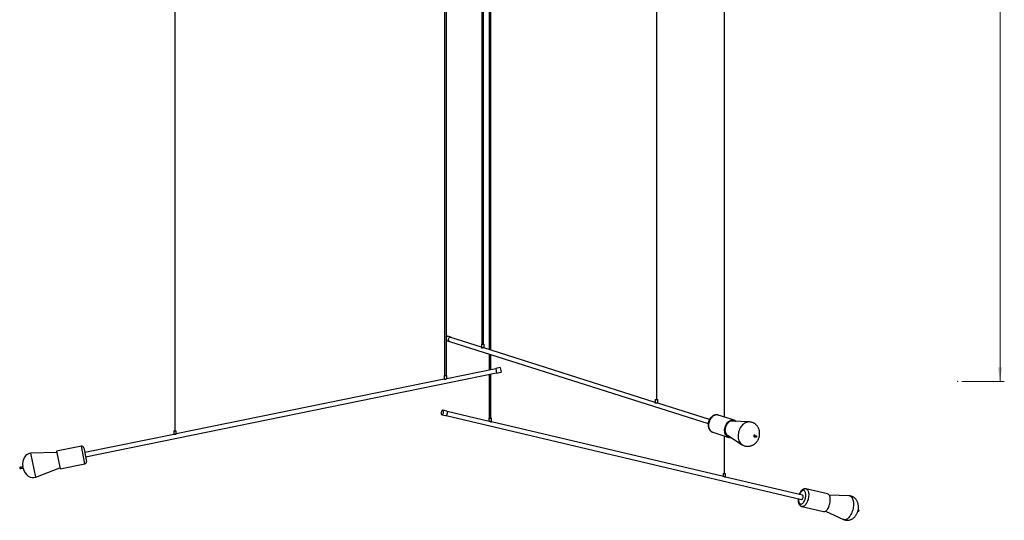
# Model space of a CAD drawing. Header units: millimetres. Extents: x 409 to 1061, y 280 to 705.
# Tile 5 of 10: x 598 to 830, y 280 to 398. Entities that reach past the tile are written whole.
import ezdxf

# ---------------------------------------------------------------- set-up
doc = ezdxf.new("R2010")
doc.units = ezdxf.units.MM
doc.header["$PDSIZE"] = -1
doc.styles.add('SLDTEXTSTYLE0', font='TXT', dxfattribs={"width": 0.75})
doc.dimstyles.new('SLDDIMSTYLE0', dxfattribs={"dimtxt": 3.5, "dimasz": 3.302, "dimexe": 0, "dimexo": 0.0625, "dimgap": 0.875, "dimtad": 1, "dimdec": 0, "dimlfac": 10, "dimrnd": 1e-09, "dimzin": 12, "dimdsep": 46, "dimtxsty": 'SLDTEXTSTYLE0', "dimsah": 1, "dimcen": 0.09, "dimadec": 0, "dimazin": 3, "dimtfac": 1, "dimtdec": 0, "dimtofl": 0, "dimtmove": 0, "dimatfit": 3, "dimfxl": 0, "dimfrac": 2, "dimtolj": 1, "dimtzin": 12, "dimarcsym": 0})

# ---------------------------------------------------------------- blocks, each defined once
blk = doc.blocks.new('_D_1')
at = {"color": 7, "linetype": 'Continuous', "lineweight": 0}
for p, q in [((799.18, 492.89), (829.81, 492.89)), ((828.81, 312.89), (828.81, 492.89)), ((819.81, 312.89), (829.81, 312.89))]:
    blk.add_line(p, q, dxfattribs=at)
at = {"color": 7, "linetype": 'Continuous', "lineweight": 18}
for points in [[(828.81, 492.89), (828.3, 489.59), (829.32, 489.59)], [(828.81, 312.89), (829.32, 316.19), (828.3, 316.19)]]:
    blk.add_solid(points, dxfattribs=at)
at = {"color": 7, "linetype": 'Continuous', "lineweight": 18, "insert": (824.3, 417.61), "char_height": 3.5, "attachment_point": 1, "rotation": 90, "style": 'SLDTEXTSTYLE0'}
blk.add_mtext('1800', dxfattribs=at)

msp = doc.modelspace()

# ---------------------------------------------------------------- linework, layer by layer
at = {"color": 7, "linetype": 'Continuous', "lineweight": 25}
for p, q in [((698, 492.37), (698, 314.28)), ((698.4, 314.28), (698.4, 492.37)), ((706.75, 492.37), (706.75, 321.66)), ((707.15, 321.66), (707.15, 492.37)), ((708.51, 492.37), (708.51, 320.39)), ((708.91, 320.27), (708.91, 492.37)), ((634.43, 490.33), (634.43, 301.28)), ((634.55, 301.28), (634.55, 490.33)), ((747.87, 490.15), (747.87, 308.66)), ((747.99, 308.66), (747.99, 490.15)), ((763.81, 490.02), (763.81, 304.54)), ((763.93, 304.5), (763.93, 490.02)), ((698.44, 322.51), (699.13, 322.29)), ((698.67, 323.54), (698.76, 323.53)), ((699.45, 323.31), (698.76, 323.53)), ((706.67, 320.98), (699.44, 323.27)), ((699.14, 322.32), (760.07, 302.97)), ((706.67, 321.66), (706.67, 320.85)), ((706.67, 321.66), (707.27, 321.66)), ((747.61, 307.98), (707.23, 320.8)), ((707.27, 320.79), (707.27, 321.66)), ((708.51, 319.35), (708.51, 315.6)), ((708.91, 315.68), (708.91, 319.22)), ((710.03, 315.91), (698.48, 313.55)), ((711.1, 316.16), (710.02, 315.94)), ((710.02, 315.94), (710.23, 314.89)), ((711.1, 316.16), (711.31, 315.11)), ((613.45, 295.17), (710.23, 314.93)), ((697.88, 313.43), (634.79, 300.55)), ((697.88, 314.28), (697.88, 313.43)), ((697.88, 314.28), (698.18, 314.28)), ((698.18, 314.28), (698.48, 314.28)), ((698.48, 313.55), (698.48, 314.28)), ((708.51, 314.58), (708.51, 304.24)), ((708.91, 304.24), (708.91, 314.66)), ((710.23, 314.89), (711.31, 315.11)), ((747.61, 308.66), (747.61, 307.85)), ((747.61, 308.66), (748.2, 308.66)), ((748.2, 307.79), (748.2, 308.66)), ((698.51, 305.89), (697.58, 306.11)), ((760.37, 303.93), (748.17, 307.8)), ((697.33, 305.07), (698.26, 304.85)), ((698.36, 304.87), (782.08, 285.13)), ((708.51, 303.5), (698.59, 305.84)), ((708.43, 304.24), (708.43, 303.52)), ((708.43, 304.24), (709.03, 304.24)), ((709.03, 303.37), (709.03, 304.24)), ((766.23, 303.77), (762.45, 304.97)), ((763.66, 290.5), (709.03, 303.38)), ((765.65, 303.56), (765.52, 303.55)), ((769.79, 303.37), (765.65, 303.56)), ((765.83, 303.72), (765.72, 303.76)), ((634.2, 300.43), (613.25, 296.15)), ((634.2, 301.28), (634.2, 300.43)), ((634.2, 301.28), (634.5, 301.28)), ((634.5, 301.28), (634.8, 301.28)), ((634.8, 300.55), (634.8, 301.28)), ((761.17, 300.92), (764.95, 299.72)), ((763.81, 300.08), (763.81, 291.24)), ((763.93, 291.24), (763.93, 300.04)), ((764.59, 300.23), (768.08, 298)), ((770.93, 299.85), (771.14, 299.87)), ((771.2, 300.07), (771.05, 300.21)), ((612.44, 297.64), (606.56, 296.44)), ((613.03, 297.25), (613.68, 294.07)), ((606.62, 296.16), (600.57, 295.99)), ((606.56, 296.44), (607.41, 292.28)), ((598.62, 292.86), (598.22, 292.65)), ((598.25, 292.5), (598.22, 292.65)), ((598.25, 292.5), (598.7, 292.46)), ((598.7, 292.46), (598.62, 292.86)), ((601.72, 290.36), (607.35, 292.56)), ((607.41, 292.28), (613.29, 293.48)), ((763.58, 291.24), (763.58, 290.52)), ((763.58, 291.24), (764.18, 291.24)), ((764.18, 290.37), (764.18, 291.24)), ((782.31, 286.11), (764.18, 290.38)), ((788.2, 286.39), (783.1, 287.59)), ((793.29, 285.94), (788.57, 286.1)), ((782.13, 283.45), (787.22, 282.25)), ((787.68, 282.34), (791.97, 280.38))]:
    msp.add_line(p, q, dxfattribs=at)
at = {"color": 8, "linetype": 'Continuous', "lineweight": 25}
for p, q in [((613.29, 293.48), (612.44, 297.64)), ((601.72, 290.36), (600.57, 295.99))]:
    msp.add_line(p, q, dxfattribs=at)
at = {"color": 7, "linetype": 'Continuous', "lineweight": 25, "flags": 128}
for points in [[(698.44, 322.51), (698.43, 322.51), (698.4, 322.52)], [(699.27, 322.28), (699.22, 322.27), (699.12, 322.29), (699.03, 322.34), (698.95, 322.43), (698.9, 322.54), (698.88, 322.66), (698.88, 322.8), (698.91, 322.93), (698.97, 323.06), (699.05, 323.17), (699.15, 323.25), (699.25, 323.3), (699.36, 323.32)], [(697.55, 306.12), (697.47, 306.1), (697.4, 306.05), (697.33, 305.96), (697.27, 305.86), (697.22, 305.73), (697.19, 305.59), (697.17, 305.46), (697.18, 305.33), (697.2, 305.22), (697.24, 305.14), (697.29, 305.09), (697.36, 305.07), (697.43, 305.09), (697.51, 305.14), (697.58, 305.22), (697.64, 305.33), (697.69, 305.46), (697.72, 305.59), (697.73, 305.73), (697.73, 305.86), (697.71, 305.96), (697.67, 306.05), (697.61, 306.1), (697.55, 306.12)], [(698.26, 304.85), (698.29, 304.85), (698.37, 304.87), (698.44, 304.92), (698.51, 305), (698.57, 305.11), (698.62, 305.24), (698.65, 305.37), (698.67, 305.51), (698.66, 305.64), (698.64, 305.74), (698.6, 305.83), (698.54, 305.88), (698.51, 305.89)], [(764.2, 300.35), (764.09, 300.56), (764.01, 300.8), (763.96, 301.05), (763.94, 301.31), (763.94, 301.58), (763.98, 301.85), (764.04, 302.12), (764.12, 302.38), (764.23, 302.64), (764.37, 302.88), (764.53, 303.09), (764.7, 303.29), (764.89, 303.46), (765.09, 303.6), (765.3, 303.71), (765.51, 303.78), (765.73, 303.82), (765.94, 303.82), (766.15, 303.79), (766.35, 303.73), (766.53, 303.62), (766.68, 303.51)], [(764.24, 300.39), (764.14, 300.6), (764.06, 300.82), (764.01, 301.07), (763.99, 301.32), (763.99, 301.58), (764.02, 301.85), (764.08, 302.11), (764.16, 302.37), (764.27, 302.61), (764.4, 302.84), (764.56, 303.06), (764.72, 303.25), (764.91, 303.41), (765.1, 303.55), (765.31, 303.65), (765.52, 303.72), (765.73, 303.76), (765.93, 303.76), (766.13, 303.73), (766.33, 303.67), (766.51, 303.57), (766.59, 303.51)], [(765.82, 303.55), (765.7, 303.56), (765.51, 303.55), (765.31, 303.51), (765.12, 303.43), (764.93, 303.32), (764.75, 303.19), (764.59, 303.02), (764.44, 302.83), (764.31, 302.63), (764.2, 302.4), (764.12, 302.16), (764.06, 301.92), (764.03, 301.67), (764.02, 301.43), (764.05, 301.19), (764.09, 300.97), (764.17, 300.76), (764.27, 300.57), (764.39, 300.41), (764.53, 300.27), (764.69, 300.16), (764.74, 300.14)], [(764.49, 300.31), (764.54, 300.26), (764.59, 300.23)], [(764.53, 300.02), (764.61, 300), (764.64, 299.99)], [(770.91, 300.23), (770.85, 300.18), (770.81, 300.12), (770.79, 300.05), (770.79, 299.97), (770.81, 299.91), (770.86, 299.86), (770.91, 299.85), (770.93, 299.85)], [(782.08, 285.13), (782.11, 285.13), (782.18, 285.15), (782.25, 285.21), (782.32, 285.29)], [(782.32, 285.29), (782.38, 285.4), (782.42, 285.53), (782.45, 285.66), (782.46, 285.79), (782.45, 285.91), (782.42, 286.01), (782.37, 286.07), (782.31, 286.11), (782.31, 286.11)], [(788.25, 282.92), (788.37, 283.14), (788.49, 283.37), (788.59, 283.62), (788.67, 283.88), (788.74, 284.15), (788.79, 284.43), (788.82, 284.7), (788.83, 284.96), (788.83, 285.21), (788.8, 285.45), (788.76, 285.67), (788.69, 285.87), (788.61, 286.03), (788.52, 286.17), (788.41, 286.28), (788.29, 286.36), (788.2, 286.39)], [(787.22, 282.25), (787.26, 282.25), (787.39, 282.24), (787.54, 282.27), (787.68, 282.34), (787.83, 282.44), (787.98, 282.57), (788.12, 282.74), (788.25, 282.92)]]:
    msp.add_lwpolyline(points, dxfattribs=at)
at = {"color": 8, "linetype": 'Continuous', "lineweight": 25, "flags": 128}
for points in [[(762.45, 304.97), (762.37, 304.99), (762.16, 305.02), (761.95, 305.02), (761.74, 304.98), (761.52, 304.91), (761.31, 304.8), (761.11, 304.66), (760.92, 304.49), (760.75, 304.29), (760.59, 304.08), (760.46, 303.84), (760.34, 303.58), (760.26, 303.32), (760.2, 303.05), (760.16, 302.78), (760.16, 302.51), (760.18, 302.25), (760.24, 302), (760.31, 301.76), (760.42, 301.55)], [(768.87, 303.17), (768.63, 303.04), (768.39, 302.87), (768.17, 302.68), (767.97, 302.46), (767.78, 302.21), (767.61, 301.95), (767.46, 301.66), (767.34, 301.37), (767.24, 301.06), (767.17, 300.75), (767.12, 300.43), (767.11, 300.12), (767.12, 299.81), (767.16, 299.51), (767.22, 299.22), (767.32, 298.95), (767.44, 298.7), (767.58, 298.48), (767.74, 298.28), (767.93, 298.11), (768.08, 298)], [(783.11, 287.59), (783.2, 287.56), (783.32, 287.48), (783.43, 287.37), (783.52, 287.23), (783.6, 287.07), (783.67, 286.87), (783.71, 286.65), (783.74, 286.41), (783.74, 286.16), (783.73, 285.9), (783.7, 285.63), (783.65, 285.35), (783.58, 285.08), (783.49, 284.82), (783.4, 284.57), (783.28, 284.34), (783.16, 284.12)], [(781.34, 285.31), (781.33, 285.13), (781.34, 284.91), (781.37, 284.71), (781.41, 284.52), (781.47, 284.36), (781.55, 284.23), (781.64, 284.13), (781.75, 284.06), (781.86, 284.03), (781.98, 284.03), (782.11, 284.07), (782.24, 284.15), (782.37, 284.25), (782.49, 284.39), (782.61, 284.55)], [(782.61, 284.55), (782.72, 284.74), (782.81, 284.95), (782.89, 285.17), (782.96, 285.4), (783.01, 285.64), (783.04, 285.88), (783.05, 286.11), (783.05, 286.33), (783.02, 286.53), (782.98, 286.72), (782.91, 286.88), (782.84, 287.01), (782.74, 287.11), (782.64, 287.18), (782.52, 287.21), (782.4, 287.21), (782.28, 287.17), (782.15, 287.09), (782.02, 286.99), (781.9, 286.85), (781.78, 286.69), (781.67, 286.5), (781.58, 286.29), (781.57, 286.28)], [(793.76, 285.74), (793.88, 285.61), (793.99, 285.45), (794.08, 285.25), (794.16, 285.03), (794.22, 284.79), (794.26, 284.52), (794.28, 284.24), (794.28, 283.94), (794.27, 283.64), (794.23, 283.32), (794.18, 283.01), (794.11, 282.69), (794.02, 282.39), (793.91, 282.09), (793.79, 281.8), (793.66, 281.53), (793.52, 281.28), (793.37, 281.05), (793.21, 280.85), (793.04, 280.68), (792.87, 280.54), (792.7, 280.43), (792.53, 280.36), (792.37, 280.32), (792.2, 280.32), (792.05, 280.35), (791.97, 280.38)], [(783.16, 284.12), (783.03, 283.94), (782.89, 283.77), (782.74, 283.64), (782.59, 283.54), (782.45, 283.47), (782.3, 283.44), (782.17, 283.45), (782.13, 283.45)]]:
    msp.add_lwpolyline(points, dxfattribs=at)
at = {"color": 7, "linetype": 'Continuous', "lineweight": 25}
msp.add_circle((771.31, 299.93), 0.173, dxfattribs=at)
for centre, radius, start, end in [((698.68, 323.13), 0.413, 92.2267, 132.3225), ((699.36, 323.01), 0.31, 45.5536, 89.8559), ((765.64, 302.44), 1.22, 63.8276, 125.4151), ((765.62, 302.62), 1.12, 54.1426, 91.6099), ((765.22, 301.14), 1.21, 199.0295, 261.2566), ((765.33, 300.94), 1.27, 207.4994, 276.2942), ((765.34, 300.97), 1.25, 207.9339, 271.9121), ((765.11, 301.02), 1.12, 233.2107, 270.5656), ((770.97, 300.12), 0.12, 47.6218, 118.262), ((612.54, 297.15), 0.5, 11.537, 101.537), ((598.09, 292.55), 0.173, 38.0528, 281.537), ((598.09, 292.55), 0.173, 281.537, 345.0211), ((613.19, 293.97), 0.5, 281.537, 11.537), ((795.42, 282.5), 0.173, 239.9384, 339.1755), ((795.42, 282.5), 0.173, 339.1755, 93.5761)]:
    msp.add_arc(centre, radius, start, end, dxfattribs=at)
at = {"color": 8, "linetype": 'Continuous', "lineweight": 25}
for centre, radius, start, end in [((761.59, 302.18), 1.33, 208.353, 251.4683), ((769.72, 301.44), 1.92, 88.2144, 116.3479), ((793.26, 285.22), 0.728, 46.4074, 87.6955)]:
    msp.add_arc(centre, radius, start, end, dxfattribs=at)
at = {"color": 7, "linetype": 'Continuous', "lineweight": 25}
for major_axis, start_param, end_param in [((-0.58, 2.84), 6.149208, 7.784557), ((0.58, -2.84), 4.781813, 6.417163)]:
    msp.add_ellipse((600.86, 293.11), major_axis=major_axis, ratio=0.775862, start_param=start_param, end_param=end_param, dxfattribs=at)
for points, knots in [([(707.16, 320.81), (707.13, 320.81), (707.08, 320.8), (706.98, 320.79), (706.88, 320.77), (706.79, 320.76), (706.73, 320.77), (706.68, 320.8), (706.66, 320.83), (706.67, 320.85), (706.67, 320.85)], [0, 0, 0, 0, 0.138236, 0.276225, 0.420693, 0.569312, 0.699579, 0.817533, 0.98622, 1, 1, 1, 1]), ([(707.23, 320.8), (707.22, 320.8), (707.2, 320.81), (707.17, 320.81), (707.16, 320.81)], [0, 0, 0, 0, 0.835643, 1, 1, 1, 1]), ([(698.48, 313.55), (698.48, 313.55), (698.49, 313.55), (698.47, 313.54), (698.44, 313.51), (698.38, 313.47), (698.3, 313.42), (698.2, 313.39), (698.11, 313.37), (698.03, 313.38), (697.96, 313.4), (697.9, 313.42), (697.88, 313.43), (697.88, 313.43), (697.88, 313.43)], [0, 0, 0, 0, 0.016325, 0.098205, 0.181964, 0.28069, 0.400847, 0.497018, 0.593786, 0.678575, 0.769779, 0.874059, 0.979891, 1, 1, 1, 1]), ([(748.1, 307.81), (748.07, 307.81), (748.02, 307.8), (747.92, 307.79), (747.82, 307.77), (747.73, 307.76), (747.66, 307.77), (747.62, 307.8), (747.6, 307.83), (747.61, 307.85), (747.61, 307.85)], [0, 0, 0, 0, 0.138236, 0.276225, 0.420693, 0.569312, 0.699579, 0.817533, 0.98622, 1, 1, 1, 1]), ([(748.17, 307.8), (748.15, 307.8), (748.13, 307.81), (748.1, 307.81), (748.1, 307.81)], [0, 0, 0, 0, 0.835643, 1, 1, 1, 1]), ([(762.47, 304.96), (762.46, 304.97), (762.39, 304.99), (762.24, 305.02), (762.03, 305.04), (761.82, 305.03), (761.6, 304.98), (761.39, 304.91), (761.19, 304.81), (761, 304.68), (760.81, 304.52), (760.64, 304.34), (760.49, 304.14), (760.36, 303.91), (760.24, 303.68), (760.16, 303.43), (760.09, 303.18), (760.05, 302.92), (760.04, 302.66), (760.06, 302.41), (760.1, 302.16), (760.17, 301.92), (760.25, 301.75), (760.3, 301.65), (760.31, 301.63)], [0, 0, 0, 0, 0.004231, 0.0507, 0.097014, 0.143412, 0.190146, 0.237403, 0.285273, 0.333748, 0.382737, 0.432106, 0.481721, 0.531479, 0.581314, 0.631207, 0.68117, 0.731219, 0.78137, 0.831628, 0.88196, 0.932274, 0.982424, 1, 1, 1, 1]), ([(709.03, 303.37), (709.03, 303.37), (709.03, 303.36), (709, 303.34), (708.95, 303.33), (708.87, 303.34), (708.78, 303.38), (708.68, 303.43), (708.59, 303.47), (708.53, 303.5), (708.51, 303.5), (708.51, 303.5)], [0, 0, 0, 0, 0.0467763, 0.1799113, 0.3168722, 0.4369206, 0.5456216, 0.7010766, 0.8585383, 0.9775934, 1, 1, 1, 1]), ([(760.31, 301.63), (760.34, 301.59), (760.4, 301.48), (760.52, 301.33), (760.69, 301.17), (760.87, 301.05), (761.03, 300.96), (761.13, 300.94), (761.16, 300.93)], [0, 0, 0, 0, 0.120322, 0.321645, 0.520976, 0.717225, 0.910673, 1, 1, 1, 1]), ([(772.04, 299.69), (772.07, 299.8), (772.11, 299.94), (772.15, 300.16), (772.18, 300.35), (772.19, 300.58), (772.19, 300.82), (772.16, 301.07), (772.12, 301.33), (772.05, 301.58), (771.95, 301.83), (771.83, 302.08), (771.69, 302.31), (771.52, 302.52), (771.33, 302.72), (771.12, 302.89), (770.9, 303.04), (770.66, 303.17), (770.4, 303.26), (770.13, 303.33), (769.92, 303.36), (769.8, 303.36), (769.78, 303.36)], [0, 0, 0, 0, 0.06377, 0.089579, 0.132473, 0.177128, 0.225085, 0.275165, 0.326829, 0.379631, 0.433228, 0.487359, 0.541831, 0.596511, 0.651324, 0.706242, 0.761285, 0.81651, 0.872009, 0.927901, 0.984308, 1, 1, 1, 1]), ([(634.79, 300.55), (634.79, 300.55), (634.8, 300.55), (634.78, 300.54), (634.75, 300.51), (634.69, 300.47), (634.61, 300.42), (634.51, 300.39), (634.42, 300.37), (634.34, 300.38), (634.27, 300.4), (634.22, 300.42), (634.2, 300.43), (634.2, 300.43), (634.2, 300.43)], [0, 0, 0, 0, 0.016325, 0.098205, 0.181964, 0.28069, 0.400847, 0.497018, 0.593786, 0.678575, 0.769779, 0.874059, 0.979891, 1, 1, 1, 1]), ([(768.08, 298), (768.11, 297.98), (768.21, 297.91), (768.4, 297.82), (768.66, 297.72), (768.93, 297.65), (769.2, 297.62), (769.49, 297.61), (769.77, 297.64), (770.06, 297.7), (770.33, 297.8), (770.59, 297.92), (770.83, 298.06), (771.05, 298.22), (771.26, 298.41), (771.45, 298.62), (771.62, 298.83), (771.75, 299.04), (771.86, 299.23), (771.95, 299.44), (772.01, 299.6), (772.04, 299.69)], [0, 0, 0, 0, 0.020496, 0.075746, 0.13127, 0.187188, 0.243621, 0.300715, 0.358659, 0.417669, 0.478005, 0.532976, 0.588396, 0.644185, 0.700179, 0.756042, 0.810993, 0.862679, 0.90312, 0.939169, 1, 1, 1, 1]), ([(764.18, 290.37), (764.18, 290.37), (764.18, 290.36), (764.16, 290.34), (764.1, 290.33), (764.02, 290.34), (763.94, 290.38), (763.84, 290.43), (763.75, 290.47), (763.68, 290.5), (763.66, 290.5), (763.66, 290.5)], [0, 0, 0, 0, 0.046776, 0.179911, 0.316872, 0.436921, 0.545622, 0.701077, 0.858538, 0.977593, 1, 1, 1, 1]), ([(783.11, 287.59), (783.1, 287.59), (783.04, 287.61), (782.92, 287.62), (782.76, 287.61), (782.59, 287.57), (782.43, 287.5), (782.28, 287.4), (782.12, 287.28), (781.98, 287.13), (781.84, 286.95), (781.71, 286.75), (781.6, 286.53), (781.53, 286.37), (781.5, 286.3)], [0, 0, 0, 0, 0.009217, 0.089381, 0.168579, 0.248542, 0.331153, 0.418035, 0.510075, 0.606726, 0.705995, 0.80542, 0.903984, 1, 1, 1, 1]), ([(781.27, 285.32), (781.27, 285.32), (781.26, 285.23), (781.26, 285.05), (781.26, 284.81), (781.29, 284.57), (781.33, 284.34), (781.4, 284.14), (781.49, 283.95), (781.59, 283.8), (781.71, 283.67), (781.84, 283.57), (781.98, 283.5), (782.08, 283.47), (782.12, 283.46)], [0, 0, 0, 0, 0.007748, 0.1054093, 0.2039879, 0.3039023, 0.4055388, 0.5090095, 0.6020374, 0.6903133, 0.7737292, 0.8533935, 0.9307204, 1, 1, 1, 1]), ([(795.38, 282.51), (795.4, 282.62), (795.43, 282.77), (795.46, 283), (795.47, 283.2), (795.47, 283.44), (795.45, 283.7), (795.41, 283.96), (795.34, 284.22), (795.25, 284.48), (795.13, 284.73), (794.99, 284.96), (794.83, 285.18), (794.65, 285.37), (794.45, 285.54), (794.23, 285.68), (794.01, 285.79), (793.77, 285.88), (793.53, 285.93), (793.36, 285.94), (793.28, 285.94)], [0, 0, 0, 0, 0.070548, 0.0999, 0.148726, 0.199912, 0.255013, 0.312482, 0.371419, 0.43104, 0.490734, 0.550064, 0.608757, 0.666687, 0.723852, 0.780355, 0.836378, 0.892166, 0.948007, 1, 1, 1, 1]), ([(791.97, 280.38), (791.99, 280.37), (792.09, 280.32), (792.27, 280.26), (792.52, 280.21), (792.77, 280.19), (793.03, 280.2), (793.29, 280.24), (793.55, 280.31), (793.8, 280.42), (794.06, 280.56), (794.29, 280.73), (794.5, 280.92), (794.7, 281.13), (794.87, 281.36), (795.02, 281.6), (795.14, 281.83), (795.23, 282.04), (795.31, 282.26), (795.35, 282.42), (795.38, 282.51)], [0, 0, 0, 0, 0.015196, 0.070937, 0.126731, 0.182879, 0.239621, 0.297295, 0.356243, 0.41681, 0.479362, 0.544326, 0.604792, 0.666376, 0.728715, 0.790948, 0.850369, 0.894877, 0.936346, 1, 1, 1, 1])]:
    msp.add_open_spline(points, degree=3, knots=knots, dxfattribs=at)
at = {"color": 7, "linetype": 'Continuous', "lineweight": 0}
msp.add_point((818.81, 312.89), dxfattribs=at)

# ---------------------------------------------------------------- dimensions: what is measured, and where the dimension line sits
at = {"color": 7, "linetype": 'Continuous', "lineweight": 18}
dim = msp.add_linear_dim(base=(828.81, 492.89), p1=(818.81, 312.89), p2=(798.18, 492.89), angle=90, dimstyle='SLDDIMSTYLE0', dxfattribs=at)
dim.commit()
dim.dimension.update_dxf_attribs({"geometry": '_D_1', "text_midpoint": (828.81, 422.78), "dimtype": 160})

doc.saveas('drawing.dxf')
